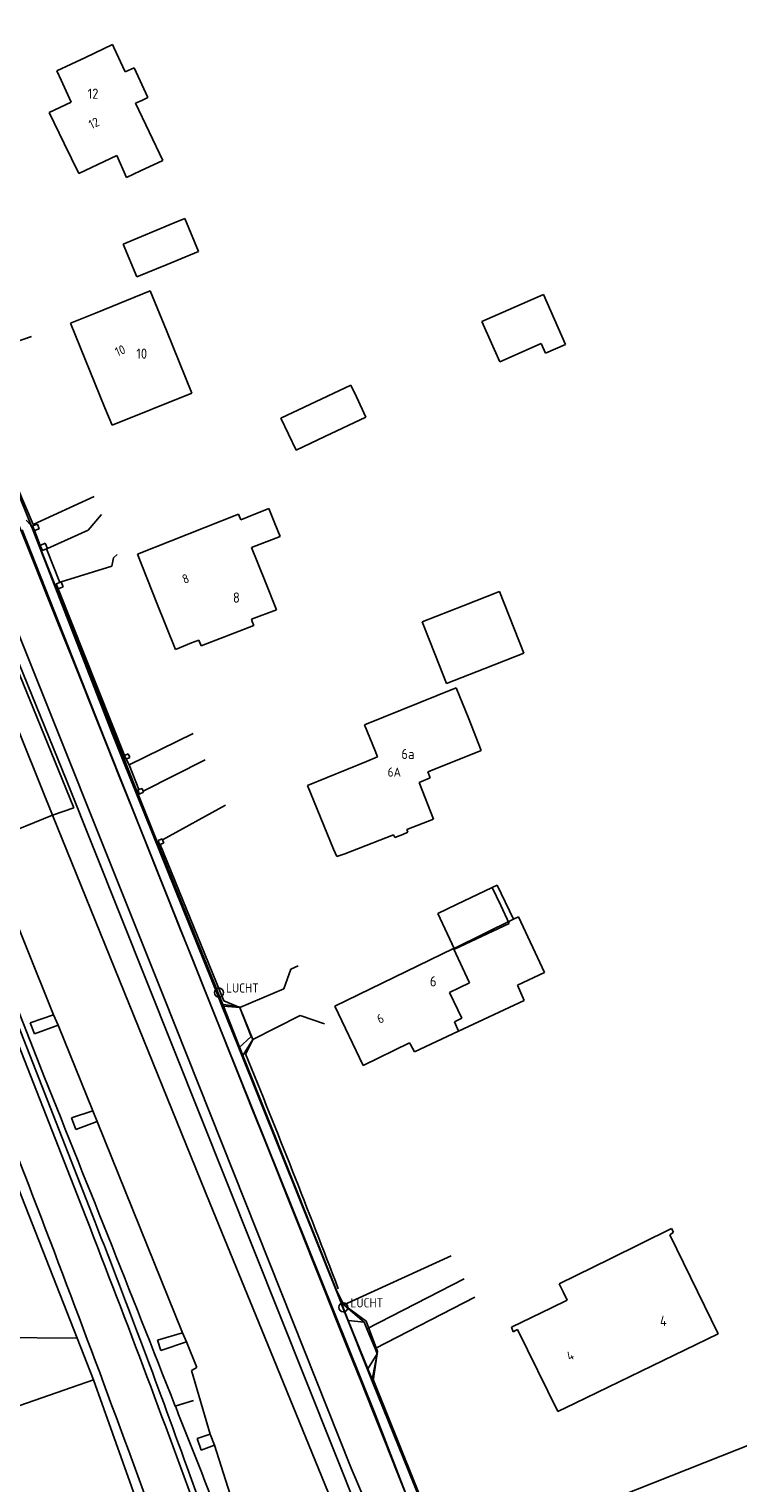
# Model space of a CAD drawing. Extents: x 145741 to 149421, y 457889 to 459999.
# Tile 9 of 84: x 146184 to 146253, y 458520 to 458662. Entities that reach past the tile are written whole.
import ezdxf
from ezdxf.enums import TextEntityAlignment as Align

# ---------------------------------------------------------------- set-up
doc = ezdxf.new("R2010")
doc.units = 0
doc.header["$LTSCALE"] = 4
doc.layers.get('0').update_dxf_attribs({"linetype": 'CONTINUOUS'})
doc.styles.add('ISO', font='ISO')
doc.styles.get("Standard").update_dxf_attribs({"font": 'ISO'})
doc.linetypes.add('HAAG', pattern='A,0.25,-0.25,[151,BLOK.SHX,S=0.25,R=0,X=0,Y=0],-0.25,0.25', length=1)
doc.linetypes.add('RASTER', pattern='A,0.25,-0.25,[150,BLOK.SHX,S=0.25,R=0,X=0,Y=0],-0.25,0.25', length=1)

msp = doc.modelspace()

# ---------------------------------------------------------------- linework, layer by layer
at = {"linetype": 'Continuous'}
for p, q in [((146145.39, 458696.75), (146197.18, 458567.45)), ((146189.55, 458659.38), (146186.76, 458658.06)), ((146192.2, 458660.64), (146189.55, 458659.38)), ((146192.34, 458660.35), (146192.2, 458660.64)), ((146193.45, 458657.97), (146192.34, 458660.35)), ((146186.76, 458658.06), (146187.17, 458657.15)), ((146194.31, 458658.38), (146193.45, 458657.97)), ((146195.67, 458655.45), (146194.31, 458658.38)), ((146187.17, 458657.15), (146188.15, 458655)), ((146194.47, 458654.91), (146195.08, 458655.18)), ((146195.08, 458655.18), (146195.67, 458655.45)), ((146188.15, 458655), (146186, 458653.98)), ((146186, 458653.98), (146187.46, 458650.95)), ((146197.13, 458649.3), (146194.47, 458654.91)), ((146187.46, 458650.95), (146188.89, 458648)), ((146188.89, 458648), (146192.61, 458649.76)), ((146192.61, 458649.76), (146193.56, 458647.63)), ((146193.56, 458647.63), (146194.93, 458648.27)), ((146194.93, 458648.27), (146197.13, 458649.3)), ((146185.32, 458587.63), (146162.44, 458644.4)), ((146198.23, 458643.16), (146193.26, 458641.1)), ((146199.3, 458643.61), (146198.23, 458643.16)), ((146200.64, 458640.37), (146199.3, 458643.61)), ((146193.26, 458641.1), (146194.6, 458637.87)), ((146197.55, 458639.1), (146200.64, 458640.37)), ((146194.6, 458637.87), (146197.55, 458639.1)), ((146190.55, 458634.33), (146195.9, 458636.51)), ((146195.9, 458636.51), (146197.48, 458632.62)), ((146228.4, 458633.5), (146234.42, 458636.16)), ((146234.42, 458636.16), (146236.58, 458631.26)), ((146188.09, 458633.33), (146190.55, 458634.33)), ((146191.45, 458625.06), (146188.09, 458633.33)), ((146197.48, 458632.62), (146199.99, 458626.49)), ((146230.14, 458629.56), (146228.4, 458633.5)), ((146234.2, 458631.35), (146230.14, 458629.56)), ((146234.62, 458630.4), (146234.2, 458631.35)), ((146236.58, 458631.26), (146234.62, 458630.4)), ((146215.56, 458627.27), (146208.7, 458624.03)), ((146216.1, 458626.11), (146215.56, 458627.27)), ((146199.99, 458626.49), (146192.16, 458623.34)), ((146217.02, 458624.13), (146216.1, 458626.11)), ((146192.16, 458623.34), (146191.45, 458625.06)), ((146208.7, 458624.03), (146210.2, 458620.9)), ((146213.02, 458622.23), (146217.02, 458624.13)), ((146210.2, 458620.9), (146213.02, 458622.23)), ((146205.48, 458614.36), (146207.53, 458615.18)), ((146207.53, 458615.18), (146208.11, 458613.72)), ((146184.21, 458613.55), (146183.75, 458614.03)), ((146194.64, 458610.69), (146204.56, 458614.61)), ((146204.56, 458614.61), (146204.62, 458614.46)), ((146204.62, 458614.46), (146204.77, 458614.07)), ((146204.77, 458614.07), (146205.48, 458614.36)), ((146208.11, 458613.72), (146208.62, 458612.45)), ((146183.34, 458613.1), (146191.45, 458592.53)), ((146184.35, 458613.2), (146184.21, 458613.55)), ((146192.14, 458593.22), (146184.35, 458613.2)), ((146208.62, 458612.45), (146205.83, 458611.37)), ((146205.83, 458611.37), (146207.12, 458608.11)), ((146196.55, 458605.9), (146194.64, 458610.69)), ((146207.12, 458608.11), (146208.26, 458605.25)), ((146226.56, 458605.65), (146230.12, 458607.04)), ((146230.12, 458607.04), (146232.49, 458600.99)), ((146198.36, 458601.36), (146196.55, 458605.9)), ((146208.26, 458605.25), (146205.82, 458604.32)), ((146222.55, 458604.07), (146226.56, 458605.65)), ((146206.04, 458603.73), (146200.89, 458601.73)), ((146205.82, 458604.32), (146205.9, 458604.11)), ((146205.9, 458604.11), (146206.04, 458603.73)), ((146222.67, 458603.75), (146222.55, 458604.07)), ((146223.77, 458600.95), (146222.67, 458603.75)), ((146181.71, 458602.28), (146186.54, 458590.42)), ((146199.95, 458602), (146198.36, 458601.36)), ((146200.66, 458602.29), (146199.95, 458602)), ((146200.89, 458601.73), (146200.66, 458602.29)), ((146224.92, 458598.02), (146223.77, 458600.95)), ((146232.49, 458600.99), (146228.68, 458599.49)), ((146228.68, 458599.49), (146224.92, 458598.02)), ((146225.88, 458597.62), (146216.88, 458593.97)), ((146227.1, 458594.57), (146225.88, 458597.62)), ((146216.88, 458593.97), (146217.92, 458591.42)), ((146228.32, 458591.48), (146227.1, 458594.57)), ((146191.45, 458592.53), (146201.88, 458566.42)), ((146193.26, 458590.45), (146192.14, 458593.22)), ((146217.92, 458591.42), (146218.16, 458590.83)), ((146225.82, 458590.46), (146228.32, 458591.48)), ((146186.54, 458590.42), (146188.4, 458585.84)), ((146202.61, 458567.22), (146193.26, 458590.45)), ((146217.09, 458590.39), (146211.29, 458588.03)), ((146218.16, 458590.83), (146217.09, 458590.39)), ((146223.14, 458589.39), (146223.6, 458589.57)), ((146223.6, 458589.57), (146225.82, 458590.46)), ((146222.23, 458588.34), (146223.32, 458588.77)), ((146223.65, 458584.75), (146222.23, 458588.34)), ((146223.08, 458589.37), (146223.14, 458589.39)), ((146223.32, 458588.77), (146223.08, 458589.37)), ((146185.32, 458587.63), (146186.33, 458585.14)), ((146211.29, 458588.03), (146213.86, 458581.81)), ((146188.4, 458585.84), (146186.33, 458585.14)), ((146179.64, 458582.42), (146186.33, 458585.14)), ((146186.33, 458585.14), (146201.77, 458547.03)), ((146221.04, 458583.71), (146223.65, 458584.75)), ((146186.43, 458565.57), (146179.64, 458582.42)), ((146214.96, 458581.34), (146219.73, 458583.21)), ((146219.73, 458583.21), (146219.85, 458582.93)), ((146219.85, 458582.93), (146220.63, 458583.24)), ((146220.63, 458583.24), (146221.15, 458583.45)), ((146221.15, 458583.45), (146221.04, 458583.71)), ((146213.86, 458581.81), (146214.18, 458581.09)), ((146214.18, 458581.09), (146214.96, 458581.34)), ((146229.9, 458578.28), (146229.41, 458578.04)), ((146231.49, 458574.93), (146229.9, 458578.28)), ((146229.41, 458578.04), (146225.92, 458576.38)), ((146189.59, 458545.76), (146177.8, 458575.81)), ((146178.42, 458576.06), (146190.21, 458546)), ((146225.92, 458576.38), (146224.06, 458575.49)), ((146224.06, 458575.49), (146225.66, 458572.07)), ((146231.49, 458574.93), (146225.66, 458572.07)), ((146231.99, 458575.16), (146231.49, 458574.93)), ((146234.54, 458569.71), (146231.99, 458575.16)), ((146225.61, 458572.05), (146213.99, 458566.42)), ((146225.66, 458572.07), (146225.61, 458572.05)), ((146231.87, 458568.46), (146234.54, 458569.71)), ((146232.54, 458566.98), (146231.87, 458568.46)), ((146197.18, 458567.45), (146215.58, 458521.14)), ((146202.86, 458566.6), (146202.61, 458567.22)), ((146226.1, 458563.97), (146232.54, 458566.98)), ((146184.15, 458564.76), (146186.43, 458565.57)), ((146186.87, 458564.54), (146186.43, 458565.57)), ((146201.88, 458566.42), (146217.95, 458526.42)), ((146204.57, 458562.34), (146202.86, 458566.6)), ((146204.65, 458566.35), (146202.86, 458566.6)), ((146205.8, 458563.44), (146204.65, 458566.35)), ((146213.99, 458566.42), (146216.75, 458560.61)), ((146184.57, 458563.69), (146184.15, 458564.76)), ((146186.87, 458564.54), (146184.57, 458563.69)), ((146190.27, 458556.16), (146186.87, 458564.54)), ((146221.79, 458561.95), (146226.1, 458563.97)), ((146204.57, 458562.34), (146205.8, 458563.44)), ((146216.75, 458560.61), (146221.29, 458562.83)), ((146221.29, 458562.83), (146221.4, 458562.64)), ((146221.4, 458562.64), (146221.79, 458561.95)), ((146214.59, 458537.33), (146204.57, 458562.34)), ((146188.18, 458555.46), (146190.27, 458556.16)), ((146188.61, 458554.33), (146188.18, 458555.46)), ((146190.71, 458555.1), (146190.27, 458556.16)), ((146190.71, 458555.1), (146188.61, 458554.33)), ((146199.05, 458534.41), (146190.71, 458555.1)), ((146181.29, 458552.84), (146188.73, 458533.87)), ((146201.77, 458547.03), (146207.08, 458534.05)), ((146246.98, 458544.61), (146240.97, 458541.66)), ((146246.8, 458544.01), (146246.89, 458544.07)), ((146251.53, 458534.31), (146246.8, 458544.01)), ((146246.89, 458544.07), (146247.17, 458544.27)), ((146247.17, 458544.27), (146246.98, 458544.61)), ((146240.97, 458541.66), (146235.96, 458539.2)), ((146235.96, 458539.2), (146236.34, 458538.43)), ((146236.34, 458538.43), (146236.75, 458537.6)), ((146214.68, 458537.1), (146214.59, 458537.33)), ((146217.06, 458535.55), (146214.59, 458537.33)), ((146217.72, 458529.51), (146214.68, 458537.1)), ((146235.22, 458536.86), (146231.28, 458534.96)), ((146236.75, 458537.6), (146235.22, 458536.86)), ((146218.17, 458532.58), (146217.06, 458535.55)), ((146196.62, 458533.68), (146199.05, 458534.41)), ((146199.45, 458533.5), (146199.05, 458534.41)), ((146207.08, 458534.05), (146213.96, 458517.26)), ((146231.28, 458534.96), (146231.46, 458534.5)), ((146231.46, 458534.5), (146231.76, 458534.66)), ((146231.76, 458534.66), (146231.88, 458534.72)), ((146231.88, 458534.72), (146235.83, 458526.68)), ((146237.53, 458527.51), (146251.53, 458534.31)), ((146190.35, 458529.78), (146188.73, 458533.87)), ((146196.94, 458532.66), (146196.62, 458533.68)), ((146199.45, 458533.5), (146196.94, 458532.66)), ((146200.47, 458530.99), (146199.45, 458533.5)), ((146217.72, 458529.51), (146218.17, 458532.58)), ((146197.66, 458509.24), (146190.35, 458529.78)), ((146199.94, 458530.72), (146200.47, 458530.99)), ((146201.76, 458524.48), (146199.94, 458530.72)), ((146222.26, 458518.3), (146217.72, 458529.51)), ((146235.83, 458526.68), (146237.53, 458527.51)), ((146265.35, 458527.67), (146238.77, 458517.14)), ((146217.95, 458526.42), (146221.23, 458517.86)), ((146200.51, 458524.04), (146201.76, 458524.48)), ((146200.9, 458522.9), (146200.51, 458524.04)), ((146202.18, 458523.39), (146201.76, 458524.48)), ((146202.18, 458523.39), (146200.9, 458522.9)), ((146205.03, 458514.53), (146202.18, 458523.39)), ((146199.51, 458521.2), (146201.56, 458515.59)), ((146215.58, 458521.14), (146216.73, 458518.47))]:
    msp.add_line(p, q, dxfattribs=at)
for p, q in [((146186.76, 458658.06), (146189.55, 458659.38)), ((146189.55, 458659.38), (146192.2, 458660.64)), ((146192.2, 458660.64), (146192.34, 458660.35)), ((146192.34, 458660.35), (146193.45, 458657.97)), ((146187.17, 458657.15), (146186.76, 458658.06)), ((146193.45, 458657.97), (146194.31, 458658.38)), ((146194.31, 458658.38), (146195.67, 458655.45)), ((146188.15, 458655), (146187.17, 458657.15)), ((146195.08, 458655.18), (146194.47, 458654.91)), ((146195.67, 458655.45), (146195.08, 458655.18)), ((146186, 458653.98), (146188.15, 458655)), ((146187.46, 458650.95), (146186, 458653.98)), ((146194.47, 458654.91), (146197.13, 458649.3)), ((146188.89, 458648), (146187.46, 458650.95)), ((146192.61, 458649.76), (146188.89, 458648)), ((146193.56, 458647.63), (146192.61, 458649.76)), ((146194.93, 458648.27), (146193.56, 458647.63)), ((146197.13, 458649.3), (146194.93, 458648.27)), ((146193.26, 458641.1), (146198.23, 458643.16)), ((146198.23, 458643.16), (146199.3, 458643.61)), ((146199.3, 458643.61), (146200.64, 458640.37)), ((146194.6, 458637.87), (146193.26, 458641.1)), ((146200.64, 458640.37), (146197.55, 458639.1)), ((146197.55, 458639.1), (146194.6, 458637.87)), ((146190.55, 458634.33), (146195.9, 458636.51)), ((146195.9, 458636.51), (146197.48, 458632.62)), ((146234.42, 458636.16), (146228.4, 458633.5)), ((146236.58, 458631.26), (146234.42, 458636.16)), ((146188.09, 458633.33), (146190.55, 458634.33)), ((146191.45, 458625.06), (146188.09, 458633.33)), ((146197.48, 458632.62), (146199.99, 458626.49)), ((146228.4, 458633.5), (146230.14, 458629.56)), ((146184.27, 458632.03), (146178.13, 458629.93)), ((146230.14, 458629.56), (146234.2, 458631.35)), ((146234.2, 458631.35), (146234.62, 458630.4)), ((146234.62, 458630.4), (146236.58, 458631.26)), ((146185.04, 458611.5), (146177.88, 458629.26)), ((146215.56, 458627.27), (146208.7, 458624.03)), ((146216.1, 458626.11), (146215.56, 458627.27)), ((146199.99, 458626.49), (146192.16, 458623.34)), ((146217.02, 458624.13), (146216.1, 458626.11)), ((146192.16, 458623.34), (146191.45, 458625.06)), ((146208.7, 458624.03), (146210.2, 458620.9)), ((146213.02, 458622.23), (146217.02, 458624.13)), ((146210.2, 458620.9), (146213.02, 458622.23)), ((146182.08, 458619.14), (146184.42, 458613.6)), ((146184.42, 458613.6), (146190.42, 458616.36)), ((146205.48, 458614.36), (146207.53, 458615.18)), ((146207.53, 458615.18), (146208.11, 458613.72)), ((146191.11, 458614.58), (146189.81, 458613.05)), ((146194.64, 458610.69), (146204.56, 458614.61)), ((146204.56, 458614.61), (146204.62, 458614.46)), ((146204.62, 458614.46), (146204.77, 458614.07)), ((146204.77, 458614.07), (146205.48, 458614.36)), ((146208.11, 458613.72), (146208.62, 458612.45)), ((146184.37, 458613.48), (146184.84, 458613.66)), ((146184.56, 458613.01), (146184.37, 458613.48)), ((146185.03, 458613.2), (146184.56, 458613.01)), ((146185.12, 458611.56), (146184.56, 458613.01)), ((146184.84, 458613.66), (146185.03, 458613.2)), ((146189.81, 458613.05), (146185.82, 458611.27)), ((146208.62, 458612.45), (146205.83, 458611.37)), ((146185.04, 458611.5), (146185.12, 458611.56)), ((146185.04, 458611.5), (146186.76, 458607.23)), ((146185.12, 458611.56), (146185.62, 458611.77)), ((146185.33, 458611.06), (146185.12, 458611.56)), ((146185.73, 458611.23), (146185.33, 458611.06)), ((146185.62, 458611.77), (146185.82, 458611.27)), ((146185.82, 458611.27), (146185.73, 458611.23)), ((146187.03, 458607.93), (146185.73, 458611.23)), ((146205.83, 458611.37), (146207.12, 458608.11)), ((146187.18, 458607.99), (146192.15, 458609.54)), ((146192.15, 458609.54), (146192.3, 458610.35)), ((146192.3, 458610.35), (146192.65, 458610.67)), ((146196.55, 458605.9), (146194.64, 458610.69)), ((146207.12, 458608.11), (146208.26, 458605.25)), ((146186.68, 458607.8), (146187.03, 458607.93)), ((146186.88, 458607.3), (146186.68, 458607.8)), ((146186.76, 458607.23), (146186.88, 458607.3)), ((146186.76, 458607.23), (146194.55, 458587.57)), ((146187.37, 458607.49), (146186.88, 458607.3)), ((146193.38, 458590.97), (146186.88, 458607.3)), ((146187.03, 458607.93), (146187.18, 458607.99)), ((146187.18, 458607.99), (146187.37, 458607.49)), ((146230.12, 458607.04), (146226.56, 458605.65)), ((146232.49, 458600.99), (146230.12, 458607.04)), ((146198.36, 458601.36), (146196.55, 458605.9)), ((146208.26, 458605.25), (146205.82, 458604.32)), ((146226.56, 458605.65), (146222.55, 458604.07)), ((146206.04, 458603.73), (146200.89, 458601.73)), ((146205.82, 458604.32), (146205.9, 458604.11)), ((146205.9, 458604.11), (146206.04, 458603.73)), ((146222.55, 458604.07), (146222.67, 458603.75)), ((146222.67, 458603.75), (146223.77, 458600.95)), ((146199.95, 458602), (146198.36, 458601.36)), ((146200.66, 458602.29), (146199.95, 458602)), ((146200.89, 458601.73), (146200.66, 458602.29)), ((146223.77, 458600.95), (146224.92, 458598.02)), ((146228.68, 458599.49), (146232.49, 458600.99)), ((146224.92, 458598.02), (146228.68, 458599.49)), ((146225.88, 458597.62), (146216.88, 458593.97)), ((146227.1, 458594.57), (146225.88, 458597.62)), ((146216.88, 458593.97), (146217.92, 458591.42)), ((146228.33, 458591.45), (146227.1, 458594.57)), ((146193.82, 458590.07), (146200.11, 458593.12)), ((146193.74, 458591.14), (146193.38, 458590.97)), ((146193.38, 458590.97), (146193.55, 458590.6)), ((146193.91, 458590.77), (146193.74, 458591.14)), ((146217.92, 458591.42), (146218.16, 458590.83)), ((146225.82, 458590.46), (146228.33, 458591.45)), ((146193.55, 458590.6), (146193.91, 458590.77)), ((146193.55, 458590.6), (146193.82, 458590.07)), ((146193.82, 458590.07), (146194.79, 458587.64)), ((146195.2, 458587.47), (146201.27, 458590.56)), ((146211.29, 458588.03), (146217.09, 458590.39)), ((146218.16, 458590.83), (146217.09, 458590.39)), ((146223.6, 458589.57), (146223.08, 458589.37)), ((146223.6, 458589.57), (146225.82, 458590.46)), ((146223.32, 458588.77), (146222.23, 458588.34)), ((146222.23, 458588.34), (146223.65, 458584.75)), ((146223.08, 458589.37), (146223.32, 458588.77)), ((146194.55, 458587.57), (146194.71, 458587.61)), ((146194.55, 458587.57), (146196.72, 458582.2)), ((146194.71, 458587.61), (146194.79, 458587.64)), ((146194.83, 458587.18), (146194.71, 458587.61)), ((146194.79, 458587.64), (146195.1, 458587.75)), ((146195.24, 458587.38), (146194.83, 458587.18)), ((146195.1, 458587.75), (146195.2, 458587.47)), ((146195.2, 458587.47), (146195.24, 458587.38)), ((146213.86, 458581.81), (146211.29, 458588.03)), ((146203.28, 458586.11), (146197.11, 458582.7)), ((146223.65, 458584.75), (146221.04, 458583.71)), ((146196.68, 458582.65), (146197.06, 458582.81)), ((146196.82, 458582.24), (146196.68, 458582.65)), ((146197.23, 458582.4), (146196.87, 458582.26)), ((146197.06, 458582.81), (146197.11, 458582.7)), ((146197.11, 458582.7), (146197.23, 458582.4)), ((146219.73, 458583.21), (146214.96, 458581.34)), ((146219.85, 458582.93), (146219.73, 458583.21)), ((146220.63, 458583.24), (146219.85, 458582.93)), ((146221.15, 458583.45), (146220.63, 458583.24)), ((146221.04, 458583.71), (146221.15, 458583.45)), ((146196.82, 458582.24), (146196.72, 458582.2)), ((146196.72, 458582.2), (146203.07, 458566.4)), ((146196.87, 458582.26), (146196.82, 458582.24)), ((146203.1, 458566.92), (146196.87, 458582.26)), ((146214.18, 458581.09), (146213.86, 458581.81)), ((146214.96, 458581.34), (146214.18, 458581.09)), ((146229.41, 458578.04), (146225.92, 458576.38)), ((146230.25, 458576.27), (146229.41, 458578.04)), ((146225.92, 458576.38), (146224.06, 458575.49)), ((146224.06, 458575.49), (146225.7, 458571.99)), ((146231.08, 458574.52), (146230.25, 458576.27)), ((146225.7, 458571.99), (146231.08, 458574.52)), ((146213.99, 458566.42), (146225.61, 458572.05)), ((146225.61, 458572.05), (146227.17, 458568.68)), ((146208.98, 458568.11), (146209.68, 458570.04)), ((146209.68, 458570.04), (146210.4, 458570.37)), ((146204.68, 458566.29), (146208.98, 458568.11)), ((146226.15, 458568.19), (146225.23, 458567.75)), ((146227.17, 458568.68), (146226.15, 458568.19)), ((146204.68, 458566.29), (146203.1, 458566.92)), ((146225.23, 458567.75), (146226.42, 458565.23)), ((146203.07, 458566.4), (146204.96, 458561.58)), ((146203.07, 458566.4), (146204.68, 458566.29)), ((146205.94, 458563.13), (146204.68, 458566.29)), ((146205.94, 458563.13), (146210.59, 458565.49)), ((146210.59, 458565.49), (146212.98, 458564.67)), ((146216.75, 458560.61), (146213.99, 458566.42)), ((146226.1, 458563.97), (146221.79, 458561.95)), ((146226.42, 458565.23), (146225.7, 458564.89)), ((146225.7, 458564.89), (146226.1, 458563.97)), ((146204.96, 458561.58), (146205.94, 458563.13)), ((146205.25, 458561.73), (146205.94, 458563.13)), ((146221.29, 458562.83), (146216.75, 458560.61)), ((146221.4, 458562.64), (146221.29, 458562.83)), ((146221.79, 458561.95), (146221.4, 458562.64)), ((146214.12, 458538.65), (146204.96, 458561.58)), ((146240.97, 458541.66), (146246.98, 458544.61)), ((146246.89, 458544.07), (146246.8, 458544.01)), ((146246.8, 458544.01), (146251.53, 458534.31)), ((146247.17, 458544.27), (146246.89, 458544.07)), ((146246.98, 458544.61), (146247.17, 458544.27)), ((146214.87, 458537.15), (146225.37, 458541.94)), ((146235.96, 458539.2), (146240.97, 458541.66)), ((146217.13, 458534.79), (146226.66, 458539.68)), ((146215.29, 458535.6), (146214.12, 458538.65)), ((146214.12, 458538.65), (146214.87, 458537.15)), ((146236.34, 458538.43), (146235.96, 458539.2)), ((146236.75, 458537.6), (146236.34, 458538.43)), ((146214.87, 458537.15), (146216.87, 458535.44)), ((146227.69, 458537.89), (146217.93, 458532.85)), ((146231.28, 458534.96), (146235.22, 458536.86)), ((146235.22, 458536.86), (146236.75, 458537.6)), ((146215.29, 458535.6), (146217.23, 458530.87)), ((146215.29, 458535.6), (146216.87, 458535.44)), ((146216.87, 458535.44), (146217.13, 458534.79)), ((146188.73, 458533.87), (146179.63, 458533.96)), ((146217.13, 458534.79), (146217.93, 458532.85)), ((146231.46, 458534.5), (146231.28, 458534.96)), ((146231.76, 458534.66), (146231.46, 458534.5)), ((146231.88, 458534.72), (146231.76, 458534.66)), ((146235.83, 458526.68), (146231.88, 458534.72)), ((146251.53, 458534.31), (146237.53, 458527.51)), ((146217.93, 458532.85), (146218.14, 458532.34)), ((146217.23, 458530.87), (146218.14, 458532.34)), ((146218.14, 458532.34), (146217.69, 458529.98)), ((146182.37, 458527.01), (146190.35, 458529.78)), ((146217.69, 458529.98), (146224.2, 458513.79)), ((146237.53, 458527.51), (146235.83, 458526.68))]:
    msp.add_line(p, q)
at = {"linetype": 'HAAG'}
for p, q in [((146187.74, 458588.46), (146178.22, 458611.79)), ((146217.88, 458512.92), (146187.74, 458588.46))]:
    msp.add_line(p, q, dxfattribs=at)
at = {"linetype": 'RASTER', "lineweight": -3}
for p, q in [((146185.07, 458560.61), (146178.12, 458578.29)), ((146198.31, 458527.21), (146200.14, 458527.76)), ((146198.31, 458527.21), (146198.35, 458527.22)), ((146198.35, 458527.22), (146200.14, 458527.76))]:
    msp.add_line(p, q, dxfattribs=at)
for centre in [(146202.63, 458567.74), (146214.82, 458536.89)]:
    msp.add_circle(centre, 0.45)
for centre, radius, start, end in [((90226.84, 436214.61), 60272.77, 21.717994, 21.9117589), ((145217.44, 458158.88), 1066.79, 20.85845, 22.18688), ((144899.39, 457995.16), 1422.56, 21.57681, 22.12192)]:
    msp.add_arc(centre, radius, start, end)
at = {"linetype": 'Continuous'}
for centre, radius, start, end in [((144300.49, 457825.96), 2017.47, 19.84891, 21.94831), ((144860.61, 458028.17), 1426.21, 19.93196, 21.27931), ((145402.68, 458236.38), 846.2, 19.66866, 21.46266)]:
    msp.add_arc(centre, radius, start, end, dxfattribs=at)
at = {"linetype": 'RASTER', "lineweight": -3}
for centre, radius, start, end in [((140930.81, 456450.87), 5662, 21.5133, 21.87692), ((141506.32, 456676.69), 5043.78, 21.3642, 21.52425)]:
    msp.add_arc(centre, radius, start, end, dxfattribs=at)

# ---------------------------------------------------------------- texts
for s, p in [('12', (146189.76, 458655.33)), ('10', (146194.53, 458629.86)), ('8', (146204, 458605.95)), ('6a', (146220.5, 458590.63)), ('6', (146223.3, 458568.35)), ('4', (146245.84, 458535.07))]:
    msp.add_text(s, height=1).set_placement(p)
at = {"style": 'ISO'}
for s, rotation, p in [('12', 25.8, (146190.38, 458652.95)), ('10', 22.2, (146192.95, 458630.66)), ('8', 21.7, (146199.36, 458608.3)), ('6', 25.5, (146218.44, 458565.2)), ('4', 26.2, (146237.04, 458532.16))]:
    msp.add_text(s, height=0.9, rotation=rotation, dxfattribs=at).set_placement(p, align=Align.MIDDLE_CENTER)
msp.add_text('6A', height=0.9, dxfattribs=at).set_placement((146219.81, 458589.35), align=Align.MIDDLE_CENTER)
for p in [(146203.33, 458567.74), (146215.52, 458536.89)]:
    msp.add_attdef('LUCHT', p, 'lucht', height=0.9, dxfattribs=at)

doc.saveas('drawing.dxf')
